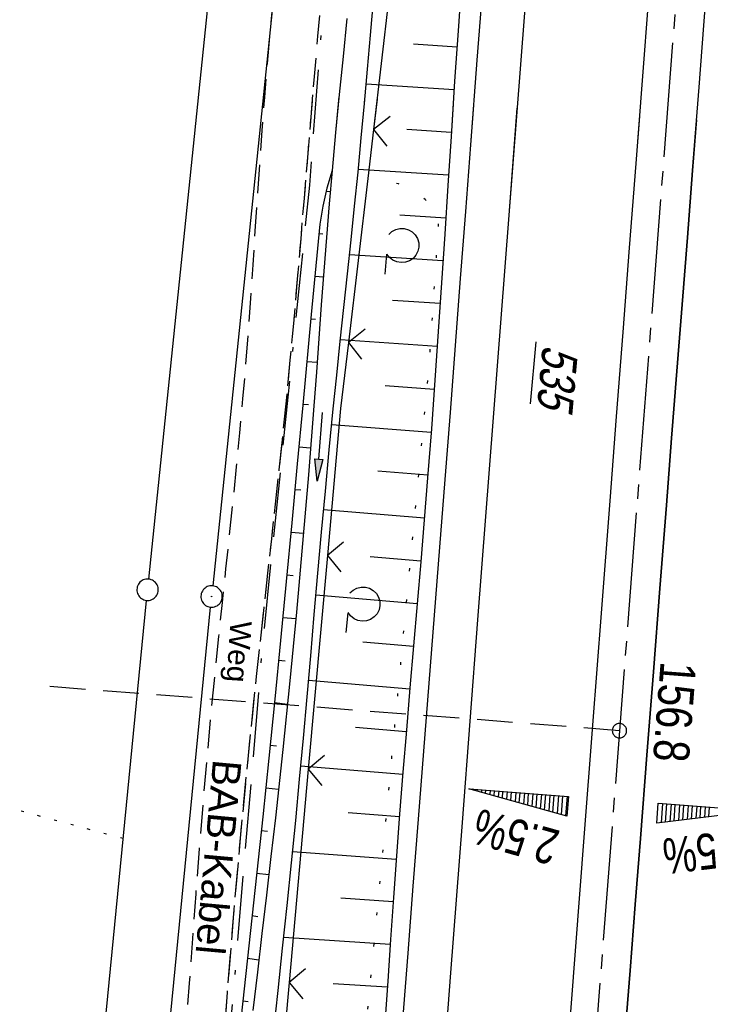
# Model space of a CAD drawing. Extents: x 510944 to 511312, y 468631 to 469578.
# Tile 3 of 30: x 511043 to 511092, y 468677 to 468745. Entities that reach past the tile are written whole.
import ezdxf

# ---------------------------------------------------------------- set-up
doc = ezdxf.new("R2010")
doc.units = 0
doc.header["$LTSCALE"] = 10
doc.header["$MEASUREMENT"] = 0
for name, pattern in [('ACAD_ISO16W100', [73, 15, -6.5, 15, -6.5, 15, -7, 1, -7]), ('ACHSE', [5.5, 4, -0.5, 0.5, -0.5]), ('AUSGEZOGEN', [0]), ('LT00', [0]), ('LT07', [0.22, 0.02, -0.2]), ('LT11', [0.3, 0.2, -0.1]), ('LT17', [0.15, 0.1, -0.05]), ('PUNKTX2_STR', [0.6, 0.1, -0.5])]:
    doc.linetypes.add(name, pattern=pattern)
doc.layers.get('0').update_dxf_attribs({"linetype": 'LT00'})
for name, color, linetype in [('--EK_FBR', 1, 'LT00'), ('--EK_ST-93-1', 30, 'LT17'), ('--EL_DFK_AB_L', 21, 'LT00'), ('--EL_DFK_AB_P', 7, 'LT00'), ('-AX-093', 35, 'ACHSE'), ('-QUE-20O', 11, 'LT00'), ('-QUE-20W', 11, 'LT00'), ('-ST-93-1', 250, 'LT00'), ('BAB-KABEL', 220, 'ACAD_ISO16W100'), ('BAB-KABEL_TEXT', 221, 'Continuous'), ('DFK_AB_FLNR', 7, 'Continuous'), ('DFK_AB_L', 21, 'LT00'), ('DFK_AB_P', 7, 'LT00'), ('DFK_GZPKT', 250, 'LT00'), ('DFK_KATASTER', 250, 'LT00'), ('DFK_NUTZUNGSGRENZE', 70, 'PUNKTX2_STR'), ('FELDWEG_TEXT', 1, 'Continuous'), ('GEHOELZ_SYMB', 252, 'Continuous'), ('PFEIL', 140, 'AUSGEZOGEN'), ('V098_AFBR_BAB', 250, 'LT00'), ('V098_BOESCH', 250, 'LT00'), ('V098_BOSCHUNG', 250, 'LT00'), ('V098_ERDWEG', 250, 'LT11'), ('V098_GEHOELZ', 250, 'LT07'), ('V098_GRABEN', 250, 'LT00'), ('V098_LD_MARK', 250, 'LT00'), ('V098_ZAUN', 40, 'LT00'), ('V099_AFBR_BAB', 250, 'LT00'), ('V099_BOESCH', 250, 'LT00'), ('V099_BOSCHUNG', 250, 'LT00'), ('V099_ERDWEG', 250, 'LT11'), ('V099_GEHOELZ', 250, 'LT07'), ('V099_GRABEN', 250, 'LT00'), ('V099_LD_MARK', 250, 'LT00'), ('V099_ZAUN', 40, 'LT00')]:
    doc.layers.add(name, color=color, linetype=linetype)
doc.styles.add('Beschrift', font='ARIAL.TTF')
doc.styles.get("Standard").update_dxf_attribs({"font": 'ARIAL.TTF'})

# ---------------------------------------------------------------- blocks, each defined once
blk = doc.blocks.new('SYMB7010')
at = {"color": 0, "linetype": 'ByBlock'}
for points in [[(-0.031408, 0.499213), (-0.093728, 0.49134), (-0.15457, 0.475719), (-0.212975, 0.452595), (-0.268021, 0.422333), (-0.31884, 0.385411), (-0.36463, 0.342411), (-0.40467, 0.29401), (-0.438329, 0.240973), (-0.465074, 0.184136), (-0.484486, 0.124395), (-0.496256, 0.062692), (-0.5002, 0)], [(0.5002, 0), (0.496256, 0.062692), (0.484485, 0.124395), (0.465074, 0.184136), (0.438329, 0.240973), (0.40467, 0.29401), (0.36463, 0.342411), (0.31884, 0.385411), (0.268021, 0.422333), (0.212975, 0.452595), (0.15457, 0.475719), (0.093728, 0.49134), (0.031408, 0.499213), (-0.031408, 0.499213)], [(-0.5002, 0), (-0.496256, -0.062692), (-0.484486, -0.124395), (-0.465075, -0.184136), (-0.438329, -0.240973), (-0.404671, -0.29401), (-0.36463, -0.342411), (-0.31884, -0.385411), (-0.268021, -0.422333), (-0.212975, -0.452595), (-0.154571, -0.475719), (-0.093728, -0.49134), (-0.031408, -0.499213), (0.031408, -0.499213)], [(0.031408, -0.499213), (0.093728, -0.491341), (0.15457, -0.475719), (0.212975, -0.452595), (0.268021, -0.422333), (0.31884, -0.385411), (0.36463, -0.342411), (0.404671, -0.294011), (0.438329, -0.240974), (0.465075, -0.184136), (0.484486, -0.124395), (0.496256, -0.062692), (0.500201, 0)]]:
    blk.add_lwpolyline(points, dxfattribs=at)
blk = doc.blocks.new('SYMB0003')
at = {"color": 0, "linetype": 'ByBlock'}
for p, q in [((-0.015712, 0), (0.010166, 0.012015)), ((0, -0.021257), (-0.015712, 0)), ((0.010166, 0.012015), (0, -0.021257))]:
    blk.add_line(p, q, dxfattribs=at)
for points in [[(-0.031395, 0.499013), (-0.093691, 0.491144), (-0.154509, 0.475528), (-0.21289, 0.452414), (-0.267913, 0.422164), (-0.318712, 0.385257), (-0.364484, 0.342274), (-0.404509, 0.293893), (-0.438154, 0.240877), (-0.464888, 0.184062), (-0.484292, 0.124345), (-0.496058, 0.062667), (-0.5, 0)], [(0.5, 0), (0.496057, 0.062667), (0.484292, 0.124345), (0.464888, 0.184062), (0.438153, 0.240877), (0.404509, 0.293893), (0.364484, 0.342274), (0.318712, 0.385257), (0.267913, 0.422164), (0.21289, 0.452414), (0.154509, 0.475528), (0.093691, 0.491144), (0.031395, 0.499013), (-0.031395, 0.499013)], [(-0.5, 0), (-0.496058, -0.062667), (-0.484292, -0.124345), (-0.464888, -0.184062), (-0.438154, -0.240877), (-0.404509, -0.293893), (-0.364485, -0.342274), (-0.318712, -0.385257), (-0.267914, -0.422164), (-0.21289, -0.452414), (-0.154509, -0.475529), (-0.093691, -0.491144), (-0.031395, -0.499014), (0.031395, -0.499014)], [(0.031395, -0.499014), (0.093691, -0.491144), (0.154509, -0.475529), (0.21289, -0.452414), (0.267914, -0.422164), (0.318712, -0.385257), (0.364485, -0.342274), (0.404509, -0.293893), (0.438154, -0.240877), (0.464889, -0.184062), (0.484292, -0.124345), (0.496058, -0.062667), (0.5, 0)]]:
    blk.add_lwpolyline(points, dxfattribs=at)
blk = doc.blocks.new('GEHOELZ_SYMB')
at = {"layer": 'GEHOELZ_SYMB'}
blk.add_line((0, 0), (1.4, 0), dxfattribs=at)
blk.add_lwpolyline([(-1.388, 0.017), (-1.612, 0.221), (-1.778, 0.474), (-1.876, 0.761), (-1.898, 1.063), (-1.844, 1.361), (-1.718, 1.636), (-1.526, 1.87), (-1.282, 2.05), (-1, 2.162), (-0.7, 2.2), (-0.4, 2.162), (-0.118, 2.05), (0.126, 1.87), (0.318, 1.636), (0.444, 1.361), (0.498, 1.063), (0.476, 0.761), (0.378, 0.474), (0.212, 0.221), (-0.012, 0.017)], dxfattribs=at)
blk = doc.blocks.new('Pfreil3')
at = {"layer": 'PFEIL'}
blk.add_hatch(color=256, dxfattribs=at).paths.add_polyline_path([(-1.549, 0.273), (-1.549, -0.273), (0, 0)])
for p, q in [((-1.549, 0), (-4.831, 0)), ((-1.549, -0.273), (-1.549, 0.273)), ((-1.549, 0.273), (0, 0)), ((0, 0), (-1.549, -0.273))]:
    blk.add_line(p, q, dxfattribs=at)
blk = doc.blocks.new('SYMB0024')
at = {"color": 0, "linetype": 'ByBlock'}
for p, q in [((-0.5, 0.5), (0, 0)), ((0, 0), (0.5, 0.5))]:
    blk.add_line(p, q, dxfattribs=at)
blk = doc.blocks.new('SYMB2')
at = {"color": 0, "linetype": 'ByBlock', "flags": 128}
for points in [[(-0.031395, 0.499013), (-0.093691, 0.491144), (-0.154509, 0.475528), (-0.21289, 0.452414), (-0.267913, 0.422164), (-0.318712, 0.385257), (-0.364484, 0.342274), (-0.404509, 0.293893), (-0.438154, 0.240877), (-0.464888, 0.184062), (-0.484292, 0.124345), (-0.496058, 0.062667), (-0.5, 0)], [(-0.5, 0), (-0.496058, -0.062667), (-0.484292, -0.124345), (-0.464888, -0.184062), (-0.438154, -0.240877), (-0.404509, -0.293893), (-0.364485, -0.342274), (-0.318712, -0.385257), (-0.267914, -0.422164), (-0.21289, -0.452414), (-0.154509, -0.475529), (-0.093691, -0.491144), (-0.031395, -0.499014), (0.031395, -0.499014)], [(0.5, 0), (0.496057, 0.062667), (0.484292, 0.124345), (0.464888, 0.184062), (0.438153, 0.240877), (0.404509, 0.293893), (0.364484, 0.342274), (0.318712, 0.385257), (0.267913, 0.422164), (0.21289, 0.452414), (0.154509, 0.475528), (0.093691, 0.491144), (0.031395, 0.499013), (-0.031395, 0.499013)], [(0.031395, -0.499014), (0.093691, -0.491144), (0.154509, -0.475529), (0.21289, -0.452414), (0.267914, -0.422164), (0.318712, -0.385257), (0.364485, -0.342274), (0.404509, -0.293893), (0.438154, -0.240877), (0.464889, -0.184062), (0.484292, -0.124345), (0.496058, -0.062667), (0.5, 0)]]:
    blk.add_lwpolyline(points, dxfattribs=at)

msp = doc.modelspace()

# ---------------------------------------------------------------- linework, layer by layer
at = {"layer": '--EK_FBR'}
for points in [[(511075.673, 468748.511), (511075.216, 468742.597), (511074.763, 468736.683), (511074.405, 468731.998), (511074.048, 468727.312), (511073.69, 468722.627), (511073.33, 468717.942), (511072.968, 468713.257), (511072.597, 468708.501), (511072.223, 468703.744), (511071.848, 468698.988), (511071.474, 468694.232), (511071.102, 468689.476), (511070.738, 468684.778), (511070.375, 468680.081), (511070.014, 468675.383), (511069.652, 468670.685), (511069.288, 468665.988), (511068.929, 468661.381), (511068.568, 468656.774), (511068.207, 468652.167), (511067.848, 468647.559), (511067.67, 468645.247)], [(511079.325, 468644.199), (511079.578, 468647.489), (511080.028, 468653.324), (511080.479, 468659.158), (511080.93, 468664.992), (511081.826, 468676.591), (511082.72, 468688.19), (511083.324, 468696.044), (511083.928, 468703.897), (511084.533, 468711.751), (511084.989, 468717.652), (511085.444, 468723.553), (511085.9, 468729.455), (511086.355, 468735.356), (511086.802, 468741.174), (511087.249, 468746.992)], [(511083.245, 468643.846), (511083.409, 468645.988), (511083.771, 468650.742), (511084.132, 468655.496), (511084.493, 468660.25), (511084.857, 468665.004), (511085.215, 468669.629), (511085.575, 468674.253), (511085.937, 468678.877), (511086.3, 468683.502), (511086.662, 468688.126), (511087.117, 468693.957), (511087.57, 468699.788), (511088.023, 468705.62), (511088.478, 468711.451), (511088.845, 468716.136), (511089.212, 468720.82), (511089.58, 468725.505), (511089.946, 468730.189), (511090.31, 468734.874), (511090.761, 468740.719), (511091.208, 468746.565)], [(511074.974, 468739.441), (511074.763, 468736.683), (511074.405, 468731.998), (511074.048, 468727.312), (511073.69, 468722.627), (511073.33, 468717.942), (511072.968, 468713.257), (511072.597, 468708.501), (511072.223, 468703.744), (511071.848, 468698.988), (511071.474, 468694.232), (511071.102, 468689.476), (511070.738, 468684.779), (511070.375, 468680.081), (511070.014, 468675.383), (511069.652, 468670.686), (511069.288, 468665.988), (511068.929, 468661.381), (511068.568, 468656.774), (511068.207, 468652.167), (511067.848, 468647.559), (511067.67, 468645.247)], [(511079.325, 468644.199), (511079.578, 468647.489), (511080.028, 468653.324), (511080.479, 468659.158), (511080.93, 468664.992), (511081.826, 468676.591), (511082.72, 468688.19), (511083.324, 468696.044), (511083.928, 468703.897), (511084.533, 468711.751), (511084.989, 468717.652), (511085.445, 468723.553), (511085.9, 468729.455), (511086.355, 468735.356), (511086.611, 468738.684)], [(511090.584, 468738.426), (511090.31, 468734.874), (511089.946, 468730.189), (511089.58, 468725.505), (511089.212, 468720.82), (511088.845, 468716.136), (511088.478, 468711.451), (511088.023, 468705.62), (511087.57, 468699.788), (511087.117, 468693.957), (511086.662, 468688.126), (511086.3, 468683.502), (511085.937, 468678.877), (511085.575, 468674.253), (511085.215, 468669.629), (511084.857, 468665.004), (511084.493, 468660.25), (511084.132, 468655.496), (511083.771, 468650.742), (511083.409, 468645.988), (511083.245, 468643.846)]]:
    msp.add_lwpolyline(points, dxfattribs=at)
at = {"layer": '--EK_ST-93-1', "ltscale": 2.5}
msp.add_line((511085.191, 468695.667), (511045.31, 468698.747), dxfattribs=at)
at = {"layer": '--EL_DFK_AB_L'}
for p, q in [((511066.443, 468799.864), (511056.717, 468705.806)), ((511050.92, 468646.754), (511056.567, 468704.314))]:
    msp.add_line(p, q, dxfattribs=at)
at = {"layer": '-AX-093', "ltscale": 0.2}
msp.add_lwpolyline([(511152.427, 469566.358), (511081.204, 468644.03)], dxfattribs=at)
at = {"layer": '-QUE-20O'}
for p, q in [((511088.203, 468690.56), (511088.099, 468689.223)), ((511088.403, 468689.26), (511088.502, 468690.537)), ((511088.801, 468690.514), (511088.707, 468689.297)), ((511089.011, 468689.334), (511089.1, 468690.491)), ((511089.399, 468690.467), (511089.314, 468689.37)), ((511089.618, 468689.407), (511089.698, 468690.444)), ((511089.997, 468690.421), (511089.922, 468689.444)), ((511090.226, 468689.48), (511090.296, 468690.398)), ((511090.596, 468690.375), (511090.529, 468689.517)), ((511090.833, 468689.554), (511090.895, 468690.352)), ((511091.194, 468690.329), (511091.137, 468689.591)), ((511091.44, 468689.627), (511091.493, 468690.306))]:
    msp.add_line(p, q, dxfattribs=at)
msp.add_lwpolyline([(511087.798, 468689.187), (511087.905, 468690.583), (511094.885, 468690.044), (511087.798, 468689.187)], dxfattribs=at)
at = {"layer": '-QUE-20W'}
for p, q in [((511074.943, 468691.584), (511074.938, 468691.524)), ((511075.233, 468691.441), (511075.242, 468691.561)), ((511075.541, 468691.538), (511075.527, 468691.358)), ((511075.822, 468691.275), (511075.84, 468691.514)), ((511076.139, 468691.491), (511076.116, 468691.193)), ((511076.411, 468691.11), (511076.438, 468691.468)), ((511076.738, 468691.445), (511076.705, 468691.027)), ((511077, 468690.944), (511077.037, 468691.422)), ((511077.336, 468691.399), (511077.294, 468690.861)), ((511077.589, 468690.778), (511077.635, 468691.376)), ((511077.934, 468691.353), (511077.883, 468690.695)), ((511078.178, 468690.612), (511078.233, 468691.33)), ((511078.532, 468691.306), (511078.472, 468690.529)), ((511078.767, 468690.446), (511078.831, 468691.283)), ((511079.13, 468691.26), (511079.061, 468690.363)), ((511079.356, 468690.28), (511079.429, 468691.237)), ((511079.729, 468691.214), (511079.65, 468690.198)), ((511079.945, 468690.114), (511080.028, 468691.191)), ((511080.327, 468691.168), (511080.239, 468690.032)), ((511080.534, 468689.949), (511080.626, 468691.145)), ((511080.925, 468691.122), (511080.828, 468689.866)), ((511081.123, 468689.783), (511081.224, 468691.099)), ((511081.523, 468691.076), (511081.417, 468689.7))]:
    msp.add_line(p, q, dxfattribs=at)
msp.add_lwpolyline([(511081.517, 468689.672), (511074.645, 468691.607), (511081.625, 468691.068), (511081.517, 468689.672)], dxfattribs=at)
at = {"layer": 'BAB-KABEL', "ltscale": 0.03, "flags": 128}
msp.add_lwpolyline([(511128.805, 469568.483), (511130.663, 469554.69), (511130.405, 469544.669), (511121.691, 469477.401), (511110.851, 469395.154), (511107.133, 469378.454), (511101.429, 469355.767), (511093.59, 469323.387), (511088.17, 469303.114), (511089.883, 469286.843), (511089.456, 469281.573), (511089.456, 469270.748), (511088.745, 469258.576), (511085.467, 469220.784), (511085.181, 469212.492), (511083.798, 469145.67), (511082.552, 469091.518), (511081.17, 469074.95), (511078.823, 469044.739), (511075.787, 469013.68), (511074.407, 469001.655), (511074.957, 468973.654), (511074.819, 468945.92), (511077.846, 468903.811), (511078.123, 468901.47), (511076.465, 468873.201), (511075.358, 468849.739), (511073.566, 468830.276), (511071.911, 468812.064), (511069.566, 468791.374), (511064.589, 468748.444), (511063.486, 468733.845), (511060.186, 468701.525), (511057.082, 468664.658), (511056.426, 468650.815), (511056.148, 468646.284)], dxfattribs=at)
at = {"layer": 'DFK_AB_L'}
for p, q in [((511066.443, 468799.864), (511056.717, 468705.806)), ((511050.92, 468646.754), (511056.567, 468704.314))]:
    msp.add_line(p, q, dxfattribs=at)
at = {"layer": 'DFK_KATASTER'}
for p, q in [((511052.237, 468706.276), (511061.963, 468800.324)), ((511046.443, 468647.157), (511052.087, 468704.784))]:
    msp.add_line(p, q, dxfattribs=at)
at = {"layer": 'DFK_NUTZUNGSGRENZE', "ltscale": 0.2}
msp.add_line((511050.45, 468688.11), (510948.851, 468715.429), dxfattribs=at)
at = {"layer": 'V098_AFBR_BAB'}
for points in [[(511075.673, 468748.511), (511075.216, 468742.597), (511074.763, 468736.683), (511074.405, 468731.998), (511074.048, 468727.312), (511073.69, 468722.627), (511073.33, 468717.942), (511072.968, 468713.257), (511072.597, 468708.501), (511072.223, 468703.744), (511071.848, 468698.988), (511071.474, 468694.232), (511071.102, 468689.476), (511070.738, 468684.778), (511070.375, 468680.081), (511070.014, 468675.383), (511069.652, 468670.685), (511069.288, 468665.988), (511068.929, 468661.381), (511068.568, 468656.774), (511068.207, 468652.167), (511067.848, 468647.559), (511067.67, 468645.247)], [(511079.325, 468644.199), (511079.578, 468647.489), (511080.028, 468653.324), (511080.479, 468659.158), (511080.93, 468664.992), (511081.826, 468676.591), (511082.72, 468688.19), (511083.324, 468696.044), (511083.928, 468703.897), (511084.533, 468711.751), (511084.989, 468717.652), (511085.444, 468723.553), (511085.9, 468729.455), (511086.355, 468735.356), (511086.802, 468741.174), (511087.249, 468746.992)], [(511083.245, 468643.846), (511083.409, 468645.988), (511083.771, 468650.742), (511084.132, 468655.496), (511084.493, 468660.25), (511084.857, 468665.004), (511085.215, 468669.629), (511085.575, 468674.253), (511085.937, 468678.877), (511086.3, 468683.502), (511086.662, 468688.126), (511087.117, 468693.957), (511087.57, 468699.788), (511088.023, 468705.62), (511088.478, 468711.451), (511088.845, 468716.136), (511089.212, 468720.82), (511089.58, 468725.505), (511089.946, 468730.189), (511090.31, 468734.874), (511090.761, 468740.719), (511091.208, 468746.565)]]:
    msp.add_lwpolyline(points, dxfattribs=at)
at = {"layer": 'V098_BOESCH'}
for points in [[(511074.189, 468748.862), (511073.918, 468744.992), (511073.655, 468741.121), (511073.4, 468737.25), (511073.178, 468733.838), (511072.957, 468730.427), (511072.734, 468727.015), (511072.506, 468723.604), (511072.27, 468720.193), (511072.024, 468716.784), (511071.764, 468713.375), (511071.528, 468710.43), (511071.283, 468707.486), (511071.032, 468704.542), (511070.778, 468701.599), (511070.525, 468698.655), (511070.275, 468695.711), (511070.032, 468692.767), (511069.799, 468689.822), (511069.579, 468686.902), (511069.37, 468683.981), (511069.166, 468681.059), (511068.967, 468678.137), (511068.77, 468675.215)], [(511065.071, 468734.887), (511064.71, 468733.649), (511064.423, 468732.391), (511064.213, 468731.119), (511063.619, 468724.788), (511063.026, 468718.457), (511062.64, 468714.338), (511062.252, 468710.22), (511061.861, 468706.102), (511061.463, 468701.985), (511061.058, 468697.868), (511060.643, 468693.752), (511060.216, 468689.638), (511059.895, 468686.628), (511059.569, 468683.619), (511059.24, 468680.61), (511058.911, 468677.602), (511058.584, 468674.593)]]:
    msp.add_lwpolyline(points, dxfattribs=at)
at = {"layer": 'V098_BOSCHUNG'}
for p, q in [((511073.817, 468743.52), (511070.767, 468743.719)), ((511073.616, 468740.527), (511067.457, 468740.928)), ((511073.419, 468737.534), (511070.304, 468737.737)), ((511073.224, 468734.54), (511066.909, 468734.951)), ((511064.942, 468733.393), (511064.652, 468733.417)), ((511073.03, 468731.546), (511069.82, 468731.755)), ((511064.424, 468730.426), (511064.151, 468730.449)), ((511072.835, 468728.553), (511066.299, 468728.978)), ((511064.467, 468727.413), (511063.87, 468727.46)), ((511072.637, 468725.559), (511069.309, 468725.776)), ((511063.917, 468724.448), (511063.59, 468724.471)), ((511072.434, 468722.555), (511065.661, 468723.019)), ((511064.024, 468721.432), (511063.309, 468721.483)), ((511072.224, 468719.551), (511068.786, 468719.798)), ((511063.414, 468718.469), (511063.03, 468718.499)), ((511072.006, 468716.547), (511065.045, 468717.071)), ((511063.567, 468715.445), (511062.75, 468715.514)), ((511071.777, 468713.544), (511068.267, 468713.82)), ((511062.897, 468712.491), (511062.469, 468712.528)), ((511071.537, 468710.543), (511064.48, 468711.12)), ((511063.072, 468709.465), (511062.188, 468709.541)), ((511071.287, 468707.541), (511067.749, 468707.843)), ((511062.357, 468706.515), (511061.904, 468706.554)), ((511071.032, 468704.552), (511063.947, 468705.155)), ((511062.536, 468703.486), (511061.617, 468703.571)), ((511070.775, 468701.563), (511067.23, 468701.865)), ((511061.789, 468700.543), (511061.327, 468700.588)), ((511070.518, 468698.574), (511063.424, 468699.178)), ((511061.955, 468697.509), (511061.032, 468697.606)), ((511070.265, 468695.585), (511066.711, 468695.887)), ((511061.189, 468694.573), (511060.732, 468694.621)), ((511070.019, 468692.607), (511062.886, 468693.191)), ((511061.326, 468691.542), (511060.425, 468691.636)), ((511069.784, 468689.628), (511066.194, 468689.91)), ((511060.553, 468688.606), (511060.112, 468688.656)), ((511069.562, 468686.659), (511062.308, 468687.182)), ((511060.649, 468685.574), (511059.792, 468685.676)), ((511069.348, 468683.678), (511065.676, 468683.932)), ((511059.883, 468682.644), (511059.468, 468682.696)), ((511069.142, 468680.697), (511061.688, 468681.187)), ((511059.944, 468679.613), (511059.142, 468679.713)), ((511068.938, 468677.704), (511065.153, 468677.953)), ((511059.204, 468676.682), (511058.816, 468676.728))]:
    msp.add_line(p, q, dxfattribs=at)
at = {"layer": 'V098_ERDWEG', "flags": 128}
for points in [[(511052.175, 468646.641), (511052.228, 468646.982), (511052.578, 468649.399), (511052.899, 468651.821), (511053.163, 468654.025), (511053.402, 468656.233), (511053.62, 468658.443), (511053.819, 468660.655), (511054.004, 468662.87), (511054.177, 468665.086), (511054.34, 468667.303), (511054.498, 468669.52), (511054.653, 468671.738), (511054.872, 468674.869), (511055.094, 468677.999), (511055.32, 468681.128), (511055.554, 468684.257), (511055.796, 468687.384), (511056.05, 468690.51), (511056.318, 468693.635), (511056.601, 468696.758), (511056.902, 468699.88), (511057.144, 468702.255), (511057.393, 468704.63), (511057.647, 468707.005), (511057.9, 468709.379), (511058.15, 468711.754), (511058.392, 468714.129), (511058.623, 468716.506), (511058.838, 468718.884), (511059.033, 468721.23), (511059.213, 468723.578), (511059.382, 468725.927), (511059.543, 468728.276), (511059.7, 468730.626), (511059.855, 468732.975), (511060.014, 468735.325), (511060.179, 468737.673), (511060.355, 468740.021), (511060.543, 468742.367), (511060.749, 468744.712), (511061.009, 468747.393), (511061.292, 468750.072), (511061.596, 468752.749), (511061.916, 468755.425), (511062.249, 468758.099), (511062.591, 468760.773), (511062.94, 468763.445), (511063.292, 468766.118), (511063.643, 468768.791), (511063.989, 468771.464), (511064.476, 468775.318), (511064.948, 468779.174), (511065.407, 468783.031), (511065.853, 468786.889), (511066.29, 468790.749), (511066.718, 468794.609), (511067.138, 468798.47), (511067.552, 468802.331), (511067.991, 468806.465), (511068.425, 468810.599), (511068.858, 468814.733), (511069.289, 468818.868), (511069.722, 468823.003), (511070.156, 468827.138), (511070.594, 468831.273), (511070.881, 468833.967), (511071.168, 468836.662), (511071.451, 468839.357), (511071.727, 468842.052), (511071.993, 468844.748), (511072.247, 468847.445), (511072.485, 468850.143), (511072.705, 468852.842), (511072.904, 468855.542), (511073.078, 468858.244), (511073.227, 468860.964), (511073.352, 468863.685), (511073.456, 468866.408), (511073.543, 468869.131), (511073.616, 468871.856), (511073.679, 468874.581), (511073.735, 468877.306), (511073.787, 468880.032)], [(511076.682, 468880.096), (511076.558, 468876.949), (511076.433, 468873.803), (511076.302, 468870.657), (511076.164, 468867.511), (511076.016, 468864.366), (511075.857, 468861.221), (511075.683, 468858.077), (511075.251, 468851.274), (511074.74, 468844.476), (511074.152, 468837.684), (511073.486, 468830.9), (511073.141, 468827.66), (511072.781, 468824.421), (511072.409, 468821.184), (511072.027, 468817.947), (511071.639, 468814.712), (511071.247, 468811.477), (511070.853, 468808.242), (511070.461, 468805.007), (511070.074, 468801.771), (511069.557, 468797.362), (511069.052, 468792.951), (511068.557, 468788.539), (511068.072, 468784.126), (511067.595, 468779.713), (511067.125, 468775.298), (511066.661, 468770.883), (511066.266, 468767.086), (511065.876, 468763.289), (511065.492, 468759.491), (511065.117, 468755.693), (511064.753, 468751.893), (511064.4, 468748.092), (511064.061, 468744.29), (511063.818, 468741.453), (511063.58, 468738.615), (511063.346, 468735.777), (511063.112, 468732.94), (511062.876, 468730.102), (511062.634, 468727.265), (511062.385, 468724.428), (511062.125, 468721.593), (511061.851, 468718.759), (511061.606, 468716.344), (511061.351, 468713.931), (511061.09, 468711.517), (511060.824, 468709.105), (511060.556, 468706.692), (511060.288, 468704.28), (511060.023, 468701.867), (511059.762, 468699.454), (511059.194, 468693.932), (511058.665, 468688.407), (511058.177, 468682.877), (511057.73, 468677.344), (511057.325, 468671.805), (511057.174, 468669.573), (511057.026, 468667.341), (511056.876, 468665.11), (511056.722, 468662.878), (511056.56, 468660.648), (511056.384, 468658.42), (511056.192, 468656.194), (511055.979, 468653.97), (511055.741, 468651.749), (511055.443, 468649.271), (511055.113, 468646.797), (511055.052, 468646.382)]]:
    msp.add_lwpolyline(points, dxfattribs=at)
at = {"layer": 'V098_GEHOELZ', "flags": 128}
msp.add_lwpolyline([(511065.012, 468645.486), (511066.639, 468666.338), (511071.864, 468721.107), (511072.574, 468731.803), (511072.11, 468732.358), (511071.585, 468732.856), (511071.005, 468733.289), (511070.379, 468733.652), (511069.715, 468733.941), (511069.023, 468734.15), (511068.31, 468734.277), (511067.588, 468734.321)], dxfattribs=at)
at = {"layer": 'V098_GRABEN'}
for points in [[(511060.965, 468674.499), (511061.289, 468677.475), (511061.61, 468680.452), (511061.924, 468683.429), (511062.23, 468686.408), (511062.526, 468689.388), (511062.8, 468692.268), (511063.065, 468695.15), (511063.322, 468698.033), (511063.576, 468700.916), (511063.828, 468703.799), (511064.082, 468706.682), (511064.339, 468709.563), (511064.602, 468712.443), (511064.874, 468715.321), (511065.158, 468718.197), (511065.401, 468720.561), (511065.651, 468722.924), (511065.904, 468725.288), (511066.158, 468727.653), (511066.409, 468730.02), (511066.654, 468732.391), (511066.891, 468734.766), (511067.118, 468737.162), (511067.336, 468739.561), (511067.547, 468741.962), (511067.755, 468744.361), (511067.963, 468746.758)], [(511066.118, 468745.511), (511065.841, 468742.856), (511065.572, 468740.201), (511065.314, 468737.545), (511065.071, 468734.887), (511064.87, 468732.533), (511064.679, 468730.178), (511064.498, 468727.822), (511064.321, 468725.466), (511064.147, 468723.109), (511063.973, 468720.752), (511063.796, 468718.395), (511063.417, 468713.581), (511063.013, 468708.77), (511062.581, 468703.962), (511062.12, 468699.156), (511061.629, 468694.354), (511061.106, 468689.556), (511060.798, 468686.859), (511060.483, 468684.162), (511060.164, 468681.466), (511059.844, 468678.77), (511059.527, 468676.074)]]:
    msp.add_lwpolyline(points, dxfattribs=at)
at = {"layer": 'V098_LD_MARK'}
msp.add_lwpolyline([(511070.826, 468644.963), (511070.993, 468647.164), (511071.791, 468657.684), (511072.59, 468668.205), (511073.391, 468678.726), (511074.193, 468689.246), (511075.278, 468703.414), (511076.367, 468717.581), (511077.46, 468731.747), (511078.556, 468745.914), (511079.655, 468760.08), (511080.755, 468774.246), (511081.857, 468788.412), (511082.96, 468802.578), (511084.063, 468816.744), (511085.166, 468830.91), (511086.989, 468854.347), (511088.81, 468877.784), (511090.629, 468901.221)], dxfattribs=at)
at = {"layer": 'V098_ZAUN'}
for p, q in [((511069.7, 468752.642), (511067.982, 468737.741)), ((511064.744, 468707.919), (511063.409, 468692.979)), ((511063.409, 468692.979), (511062.075, 468678.038)), ((511062.075, 468678.038), (511060.74, 468663.098))]:
    msp.add_line(p, q, dxfattribs=at)
for points in [[(511067.982, 468737.741), (511067.588, 468734.321), (511066.216, 468722.845)], [(511066.216, 468722.845), (511065.664, 468718.224), (511064.744, 468707.919)]]:
    msp.add_lwpolyline(points, dxfattribs=at)
at = {"layer": 'V099_AFBR_BAB'}
for points in [[(511074.974, 468739.441), (511074.763, 468736.683), (511074.405, 468731.998), (511074.048, 468727.312), (511073.69, 468722.627), (511073.33, 468717.942), (511072.968, 468713.257), (511072.597, 468708.501), (511072.223, 468703.744), (511071.848, 468698.988), (511071.474, 468694.232), (511071.102, 468689.476), (511070.738, 468684.779), (511070.375, 468680.081), (511070.014, 468675.383), (511069.652, 468670.686), (511069.288, 468665.988), (511068.929, 468661.381), (511068.568, 468656.774), (511068.207, 468652.167), (511067.848, 468647.559), (511067.67, 468645.247)], [(511079.325, 468644.199), (511079.578, 468647.489), (511080.028, 468653.324), (511080.479, 468659.158), (511080.93, 468664.992), (511081.826, 468676.591), (511082.72, 468688.19), (511083.324, 468696.044), (511083.928, 468703.897), (511084.533, 468711.751), (511084.989, 468717.652), (511085.445, 468723.553), (511085.9, 468729.455), (511086.355, 468735.356), (511086.611, 468738.684)], [(511090.584, 468738.426), (511090.31, 468734.874), (511089.946, 468730.189), (511089.58, 468725.505), (511089.212, 468720.82), (511088.845, 468716.136), (511088.478, 468711.451), (511088.023, 468705.62), (511087.57, 468699.788), (511087.117, 468693.957), (511086.662, 468688.126), (511086.3, 468683.502), (511085.937, 468678.877), (511085.575, 468674.253), (511085.215, 468669.629), (511084.857, 468665.004), (511084.493, 468660.25), (511084.132, 468655.496), (511083.771, 468650.742), (511083.409, 468645.988), (511083.245, 468643.846)]]:
    msp.add_lwpolyline(points, dxfattribs=at)
at = {"layer": 'V099_BOESCH'}
for points in [[(511073.551, 468739.533), (511073.4, 468737.25), (511073.178, 468733.838), (511072.957, 468730.427), (511072.734, 468727.015), (511072.506, 468723.604), (511072.27, 468720.193), (511072.024, 468716.784), (511071.764, 468713.375), (511071.528, 468710.43), (511071.283, 468707.486), (511071.032, 468704.542), (511070.778, 468701.599), (511070.525, 468698.655), (511070.275, 468695.711), (511070.032, 468692.767), (511069.799, 468689.822), (511069.579, 468686.902), (511069.37, 468683.981), (511069.167, 468681.059), (511068.968, 468678.137), (511068.77, 468675.215)], [(511065.071, 468734.887), (511064.71, 468733.649), (511064.423, 468732.391), (511064.213, 468731.119), (511063.619, 468724.788), (511063.026, 468718.457), (511062.64, 468714.339), (511062.252, 468710.22), (511061.861, 468706.102), (511061.463, 468701.985), (511061.058, 468697.868), (511060.643, 468693.752), (511060.216, 468689.638), (511059.895, 468686.628), (511059.569, 468683.619), (511059.24, 468680.61), (511058.911, 468677.602), (511058.584, 468674.593)]]:
    msp.add_lwpolyline(points, dxfattribs=at)
at = {"layer": 'V099_BOSCHUNG'}
for p, q in [((511073.419, 468737.534), (511070.304, 468737.737)), ((511073.224, 468734.54), (511066.909, 468734.951)), ((511064.942, 468733.393), (511064.652, 468733.417)), ((511073.03, 468731.546), (511069.82, 468731.755)), ((511064.424, 468730.426), (511064.151, 468730.449)), ((511072.835, 468728.553), (511066.299, 468728.978)), ((511064.467, 468727.413), (511063.87, 468727.46)), ((511072.637, 468725.559), (511069.309, 468725.776)), ((511063.917, 468724.448), (511063.59, 468724.471)), ((511072.434, 468722.555), (511065.661, 468723.019)), ((511064.024, 468721.432), (511063.309, 468721.483)), ((511072.224, 468719.551), (511068.786, 468719.798)), ((511063.415, 468718.469), (511063.03, 468718.499)), ((511072.006, 468716.547), (511065.045, 468717.071)), ((511063.567, 468715.445), (511062.75, 468715.514)), ((511071.777, 468713.544), (511068.267, 468713.82)), ((511062.897, 468712.491), (511062.469, 468712.527)), ((511071.537, 468710.543), (511064.48, 468711.12)), ((511063.072, 468709.465), (511062.188, 468709.541)), ((511071.287, 468707.541), (511067.749, 468707.843)), ((511062.357, 468706.515), (511061.904, 468706.554)), ((511071.032, 468704.552), (511063.947, 468705.155)), ((511062.536, 468703.486), (511061.617, 468703.571)), ((511070.775, 468701.563), (511067.23, 468701.865)), ((511061.789, 468700.543), (511061.327, 468700.588)), ((511070.518, 468698.574), (511063.424, 468699.178)), ((511061.955, 468697.509), (511061.032, 468697.606)), ((511070.265, 468695.585), (511066.712, 468695.888)), ((511061.189, 468694.573), (511060.732, 468694.621)), ((511070.019, 468692.607), (511062.886, 468693.191)), ((511061.326, 468691.542), (511060.425, 468691.636)), ((511069.784, 468689.628), (511066.194, 468689.91)), ((511060.553, 468688.606), (511060.112, 468688.656)), ((511069.562, 468686.659), (511062.308, 468687.183)), ((511060.649, 468685.575), (511059.792, 468685.676)), ((511069.348, 468683.678), (511065.676, 468683.932)), ((511059.883, 468682.644), (511059.468, 468682.696)), ((511069.142, 468680.697), (511061.688, 468681.187)), ((511059.944, 468679.613), (511059.142, 468679.713)), ((511068.938, 468677.704), (511065.153, 468677.953)), ((511059.204, 468676.682), (511058.816, 468676.728))]:
    msp.add_line(p, q, dxfattribs=at)
at = {"layer": 'V099_ERDWEG', "flags": 128}
for points in [[(511052.175, 468646.641), (511052.228, 468646.982), (511052.578, 468649.399), (511052.899, 468651.821), (511053.163, 468654.025), (511053.402, 468656.233), (511053.62, 468658.443), (511053.819, 468660.655), (511054.004, 468662.87), (511054.177, 468665.086), (511054.34, 468667.303), (511054.498, 468669.52), (511054.653, 468671.738), (511054.872, 468674.869), (511055.094, 468677.999), (511055.32, 468681.128), (511055.554, 468684.257), (511055.796, 468687.384), (511056.05, 468690.51), (511056.318, 468693.635), (511056.601, 468696.758), (511056.902, 468699.88), (511057.144, 468702.255), (511057.393, 468704.63), (511057.647, 468707.005), (511057.9, 468709.379), (511058.15, 468711.754), (511058.392, 468714.129), (511058.623, 468716.506), (511058.838, 468718.884), (511059.033, 468721.23), (511059.213, 468723.578), (511059.382, 468725.927), (511059.543, 468728.276), (511059.7, 468730.626), (511059.855, 468732.975), (511060.014, 468735.325), (511060.179, 468737.673), (511060.355, 468740.021), (511060.384, 468740.389)], [(511063.711, 468740.173), (511063.58, 468738.615), (511063.346, 468735.777), (511063.112, 468732.94), (511062.876, 468730.102), (511062.634, 468727.265), (511062.385, 468724.428), (511062.125, 468721.593), (511061.851, 468718.759), (511061.606, 468716.344), (511061.351, 468713.931), (511061.09, 468711.517), (511060.824, 468709.105), (511060.556, 468706.692), (511060.288, 468704.28), (511060.023, 468701.867), (511059.762, 468699.454), (511059.194, 468693.932), (511058.665, 468688.407), (511058.177, 468682.877), (511057.73, 468677.344), (511057.325, 468671.805), (511057.174, 468669.573), (511057.026, 468667.341), (511056.876, 468665.11), (511056.722, 468662.878), (511056.56, 468660.648), (511056.384, 468658.42), (511056.192, 468656.194), (511055.979, 468653.97), (511055.741, 468651.749), (511055.443, 468649.271), (511055.113, 468646.797), (511055.052, 468646.382)]]:
    msp.add_lwpolyline(points, dxfattribs=at)
at = {"layer": 'V099_GEHOELZ', "flags": 128}
msp.add_lwpolyline([(511065.012, 468645.486), (511066.639, 468666.338), (511071.864, 468721.107), (511072.574, 468731.803), (511072.11, 468732.358), (511071.585, 468732.856), (511071.005, 468733.289), (511070.379, 468733.653), (511069.715, 468733.941), (511069.023, 468734.15), (511068.31, 468734.277), (511067.588, 468734.321)], dxfattribs=at)
at = {"layer": 'V099_GRABEN'}
for points in [[(511065.557, 468740.053), (511065.314, 468737.545), (511065.071, 468734.887), (511064.87, 468732.533), (511064.68, 468730.178), (511064.498, 468727.823), (511064.321, 468725.466), (511064.147, 468723.109), (511063.973, 468720.752), (511063.796, 468718.395), (511063.417, 468713.582), (511063.013, 468708.77), (511062.581, 468703.962), (511062.12, 468699.156), (511061.629, 468694.354), (511061.106, 468689.556), (511060.798, 468686.859), (511060.483, 468684.162), (511060.164, 468681.466), (511059.844, 468678.77), (511059.527, 468676.074)], [(511060.965, 468674.499), (511061.289, 468677.475), (511061.61, 468680.452), (511061.924, 468683.429), (511062.23, 468686.408), (511062.526, 468689.388), (511062.8, 468692.268), (511063.065, 468695.15), (511063.323, 468698.033), (511063.576, 468700.916), (511063.828, 468703.799), (511064.082, 468706.682), (511064.339, 468709.563), (511064.602, 468712.443), (511064.874, 468715.321), (511065.158, 468718.197), (511065.401, 468720.561), (511065.651, 468722.924), (511065.904, 468725.288), (511066.158, 468727.653), (511066.409, 468730.02), (511066.654, 468732.391), (511066.891, 468734.766), (511067.118, 468737.162), (511067.336, 468739.561), (511067.368, 468739.935)]]:
    msp.add_lwpolyline(points, dxfattribs=at)
at = {"layer": 'V099_LD_MARK'}
msp.add_lwpolyline([(511070.826, 468644.963), (511070.993, 468647.164), (511071.791, 468657.684), (511072.59, 468668.205), (511073.391, 468678.726), (511074.193, 468689.246), (511075.278, 468703.414), (511076.367, 468717.581), (511077.46, 468731.747), (511078.04, 468739.241)], dxfattribs=at)
at = {"layer": 'V099_ZAUN'}
for p, q in [((511068.229, 468739.879), (511067.982, 468737.741)), ((511064.744, 468707.919), (511063.409, 468692.979)), ((511063.409, 468692.979), (511062.075, 468678.038)), ((511062.075, 468678.038), (511060.74, 468663.098))]:
    msp.add_line(p, q, dxfattribs=at)
for points in [[(511067.982, 468737.741), (511067.588, 468734.321), (511066.216, 468722.845)], [(511066.216, 468722.845), (511065.664, 468718.224), (511064.744, 468707.919)]]:
    msp.add_lwpolyline(points, dxfattribs=at)

# ---------------------------------------------------------------- block references
at = {"layer": '--EL_DFK_AB_P', "xscale": 1.500000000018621, "yscale": 1.5, "zscale": 1.5, "rotation": 264.7377099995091}
msp.add_blockref('SYMB0003', (511056.64, 468705.06), dxfattribs=at)
at = {"layer": '-ST-93-1', "rotation": 274.1956499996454}
msp.add_blockref('SYMB2', (511085.191, 468695.667), dxfattribs=at)
at = {"layer": 'DFK_AB_P', "xscale": 1.500000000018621, "yscale": 1.5, "zscale": 1.5, "rotation": 264.7377099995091}
msp.add_blockref('SYMB0003', (511056.64, 468705.06), dxfattribs=at)
at = {"layer": 'DFK_GZPKT', "xscale": 1.500000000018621, "yscale": 1.5, "zscale": 1.5, "rotation": 264.7377099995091}
msp.add_blockref('SYMB7010', (511052.16, 468705.53), dxfattribs=at)
at = {"layer": 'GEHOELZ_SYMB', "rotation": 264.7377000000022}
for p in [(511068.892, 468729.02), (511066.171, 468703.925)]:
    msp.add_blockref('GEHOELZ_SYMB', p, dxfattribs=at)
at = {"layer": 'PFEIL', "rotation": 265.3008096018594}
msp.add_blockref('Pfreil3', (511064.019, 468713.126), dxfattribs=at)
at = {"layer": 'V098_ZAUN', "yscale": 2.099999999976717, "zscale": 2.1}
for p, xscale, rotation in [((511067.982, 468737.741), 2.100000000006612, 263.4261700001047), ((511066.216, 468722.845), 2.100000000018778, 263.1847800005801), ((511064.744, 468707.919), 2.09999999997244, 264.8950700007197), ((511063.409, 468692.979), 2.09999999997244, 264.8950700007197), ((511062.075, 468678.038), 2.09999999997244, 264.8950700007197)]:
    msp.add_blockref('SYMB0024', p, dxfattribs=dict(at, xscale=xscale, rotation=rotation))
at = {"layer": 'V099_ZAUN', "yscale": 2.099999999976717, "zscale": 2.1}
for p, xscale, rotation in [((511067.982, 468737.741), 2.099999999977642, 263.4255799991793), ((511066.216, 468722.845), 2.099999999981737, 263.1838799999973), ((511064.744, 468707.919), 2.09999999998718, 264.8953200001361), ((511063.409, 468692.979), 2.09999999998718, 264.8953200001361), ((511062.075, 468678.038), 2.09999999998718, 264.8953200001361)]:
    msp.add_blockref('SYMB0024', p, dxfattribs=dict(at, xscale=xscale, rotation=rotation))

# ---------------------------------------------------------------- texts
at = {"layer": '-QUE-20O', "style": 'Beschrift', "width": 0.75}
msp.add_text('2.5%', height=2.5, rotation=-173.10673, dxfattribs=at).set_placement((511094.035, 468688.797))
at = {"layer": '-QUE-20W', "style": 'Beschrift', "width": 0.75}
msp.add_text('2.5%', height=2.5, rotation=-195.72385, dxfattribs=at).set_placement((511081.128, 468688.628))
at = {"layer": '-ST-93-1', "style": 'Beschrift', "width": 0.8}
msp.add_text('  156.8', height=2.5, rotation=-94.41426, dxfattribs=at).set_placement((511088.196, 468702.099))
at = {"layer": 'BAB-KABEL_TEXT', "insert": (511056.103, 468686.904), "char_height": 2, "attachment_point": 8, "rotation": 264.82761, "style": 'Beschrift'}
msp.add_mtext('BAB-Kabel', dxfattribs=at)
at = {"layer": 'DFK_AB_FLNR', "oblique": 13.754, "width": 0.75}
msp.add_text('%%U535', height=2.5, rotation=264.8601, dxfattribs=at).set_placement((511079.825, 468722.72))
at = {"layer": 'FELDWEG_TEXT', "insert": (511057.506, 468703.413), "char_height": 1.5, "attachment_point": 7, "rotation": 266.36843, "style": 'Beschrift'}
msp.add_mtext('Weg', dxfattribs=at)

doc.saveas('drawing.dxf')
